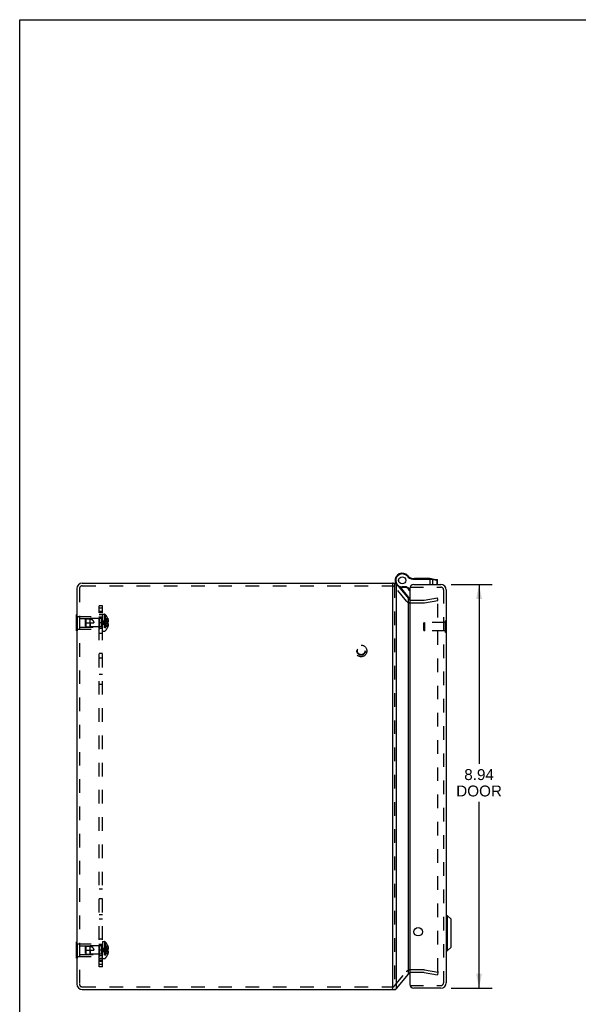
# Model space of a CAD drawing. Header units: inches. Extents: x 0 to 54.8, y 0 to 35.5.
# Tile 2 of 8: x 0 to 12.4, y 13.7 to 35.5. Entities that reach past the tile are written whole.
import ezdxf

# ---------------------------------------------------------------- set-up
doc = ezdxf.new("R2010")
doc.units = ezdxf.units.IN
doc.header["$LTSCALE"] = 3.016129
doc.header["$MEASUREMENT"] = 0
doc.linetypes.add('HIDDEN', pattern=[0.2, 0.1, -0.1])
doc.layers.get('0').update_dxf_attribs({"linetype": 'CONTINUOUS'})
for name, color, linetype in [('DEFAULT_2', 8, 'HIDDEN'), ('DIMENSIONS', 7, 'CONTINUOUS'), ('DOOR_ASSEMBLY', 7, 'CONTINUOUS'), ('SUBPANEL', 7, 'CONTINUOUS')]:
    doc.layers.add(name, color=color, linetype=linetype)
doc.styles.get("Standard").update_dxf_attribs({"font": 'arial.ttf'})
doc.dimstyles.new('DIMSTYLE_1', dxfattribs={"dimtxt": 0.241935, "dimasz": 0.322581, "dimexe": 0.09, "dimexo": 0.07, "dimgap": 0.0375, "dimtad": 0, "dimtih": 1, "dimtoh": 1, "dimzin": 4, "dimdsep": 46, "dimtxsty": 'Standard', "dimblk": '_FILLED', "dimblk1": '_FILLED', "dimblk2": '_FILLED', "dimcen": 0.09, "dimazin": 1, "dimtfac": 1, "dimtdec": 3, "dimtofl": 0, "dimtmove": 0, "dimatfit": 3, "dimldrblk": '_FILLED', "dimfxl": 0, "dimtolj": 1, "dimtzin": 4, "dimarcsym": 0})

# ---------------------------------------------------------------- blocks, each defined once
blk = doc.blocks.new('_FILLED')
at = {"color": 0, "linetype": 'ByBlock'}
blk.add_solid([(0, 0), (-1, 0.2), (-1, -0.2)], dxfattribs=at)
blk = doc.blocks.new('*D9')
at = {"layer": 'DIMENSIONS', "color": 2, "linetype": 'Continuous'}
for p, q in [((9.555, 22.974), (10.465, 22.974)), ((10.175, 22.974), (10.175, 19.006)), ((10.175, 14.034), (10.175, 18.159)), ((9.555, 14.034), (10.465, 14.034))]:
    blk.add_line(p, q, dxfattribs=at)
at = {"layer": 'DIMENSIONS', "color": 2, "linetype": 'Continuous', "xscale": 0.3225806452, "yscale": 0.3225806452, "zscale": 0.3225806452}
for p, rotation in [((10.175, 22.974), 90), ((10.175, 14.034), 270)]:
    blk.add_blockref('_FILLED', p, dxfattribs=dict(at, rotation=rotation))
at = {"layer": 'DIMENSIONS', "color": 2, "linetype": 'Continuous', "insert": (10.175, 18.885), "char_height": 0.2419, "width": 1.01271, "attachment_point": 2, "line_spacing_factor": 0.9}
blk.add_mtext('8.94\\PDOOR', dxfattribs=at)

msp = doc.modelspace()

# ---------------------------------------------------------------- linework, layer by layer
at = {"color": 7, "linetype": 'Continuous'}
for p, q in [((0, 0), (0, 35.484)), ((0, 35.484), (54.839, 35.484)), ((8.257, 23.003), (8.257, 22.982)), ((8.319, 22.998), (8.288, 22.998)), ((1.26, 21.948), (1.26, 22.308)), ((1.26, 22.308), (1.264, 22.308)), ((1.26, 22.218), (1.264, 22.218)), ((1.26, 22.038), (1.264, 22.038)), ((1.26, 21.948), (1.264, 21.948)), ((1.26, 14.698), (1.26, 15.058)), ((1.26, 15.058), (1.264, 15.058)), ((1.26, 14.968), (1.264, 14.968)), ((1.26, 14.788), (1.264, 14.788)), ((1.26, 14.698), (1.264, 14.698)), ((8.257, 14.003), (8.257, 14.024)), ((8.288, 14.008), (8.319, 14.008))]:
    msp.add_line(p, q, dxfattribs=at)
at = {"color": 3, "linetype": 'Continuous'}
for p, q in [((1.384, 23.003), (8.257, 23.003)), ((8.257, 22.982), (8.257, 14.024)), ((8.349, 14.024), (8.349, 22.982)), ((8.349, 22.982), (8.612, 22.664)), ((1.264, 22.883), (1.264, 14.123)), ((8.612, 14.342), (8.612, 22.664)), ((8.349, 14.024), (8.612, 14.342)), ((1.384, 14.003), (8.257, 14.003))]:
    msp.add_line(p, q, dxfattribs=at)
for points in [[(8.3, 22.993), (8.303, 22.994), (8.305, 22.996), (8.307, 22.996), (8.31, 22.997), (8.313, 22.998), (8.315, 22.998), (8.318, 22.998), (8.319, 22.998)], [(8.319, 22.998), (8.321, 22.998), (8.323, 22.998), (8.326, 22.997), (8.328, 22.997), (8.331, 22.996), (8.333, 22.995), (8.334, 22.994)], [(8.349, 22.982), (8.347, 22.984), (8.345, 22.986), (8.342, 22.988), (8.34, 22.99), (8.337, 22.992), (8.334, 22.994)], [(8.612, 22.664), (8.613, 22.663), (8.614, 22.661), (8.615, 22.659), (8.616, 22.658), (8.618, 22.656), (8.619, 22.654)], [(8.619, 22.654), (8.623, 22.648), (8.627, 22.642), (8.632, 22.636), (8.637, 22.63), (8.639, 22.628)], [(8.612, 14.342), (8.613, 14.344), (8.614, 14.345), (8.615, 14.347), (8.616, 14.349), (8.618, 14.351), (8.619, 14.352)], [(8.619, 14.352), (8.623, 14.358), (8.627, 14.364), (8.632, 14.37), (8.637, 14.376), (8.639, 14.378)], [(8.3, 14.013), (8.303, 14.012), (8.305, 14.011), (8.307, 14.01), (8.31, 14.009), (8.313, 14.009), (8.315, 14.008), (8.318, 14.008), (8.319, 14.008)], [(8.319, 14.008), (8.321, 14.008), (8.323, 14.008), (8.326, 14.009), (8.328, 14.01), (8.331, 14.011), (8.333, 14.012), (8.334, 14.013)], [(8.349, 14.024), (8.347, 14.022), (8.345, 14.02), (8.342, 14.018), (8.34, 14.017), (8.337, 14.015), (8.334, 14.013)]]:
    msp.add_lwpolyline(points, dxfattribs=at)
for centre, radius, start, end in [((1.384, 22.883), 0.12, 90, 180), ((8.257, 22.883), 0.12, 73.6982, 90), ((8.658, 22.686), 0.06, 250.4463, 251.1917), ((8.658, 14.321), 0.06, 108.8083, 109.556), ((1.384, 14.123), 0.12, 180, 270), ((8.257, 14.123), 0.12, 270, 286.3018)]:
    msp.add_arc(centre, radius, start, end, dxfattribs=at)
at = {"layer": 'DEFAULT_2', "color": 8, "linetype": 'HIDDEN'}
for p, q in [((1.384, 22.943), (8.257, 22.943)), ((8.303, 22.982), (8.303, 14.024)), ((8.566, 22.608), (8.303, 22.922)), ((1.324, 22.883), (1.324, 14.123)), ((8.658, 22.626), (8.947, 22.626)), ((8.658, 22.566), (8.947, 22.566)), ((8.957, 22.626), (9.254, 22.679)), ((8.968, 22.567), (9.265, 22.62)), ((9.265, 22.62), (9.254, 22.679)), ((9.265, 14.4), (9.265, 22.644)), ((1.264, 22.308), (1.281, 22.308)), ((1.281, 21.948), (1.281, 22.308)), ((1.281, 22.268), (1.76, 22.268)), ((1.76, 22.268), (1.76, 21.988)), ((1.835, 22.315), (1.835, 21.942)), ((1.835, 22.315), (1.882, 22.315)), ((1.882, 22.315), (1.882, 21.942)), ((1.896, 22.308), (1.896, 21.948)), ((1.264, 22.218), (1.281, 22.218)), ((1.264, 22.038), (1.281, 22.038)), ((1.323, 22.223), (1.323, 22.033)), ((1.323, 22.223), (1.75, 22.223)), ((1.323, 22.033), (1.75, 22.033)), ((1.46, 22.202), (1.47, 22.213)), ((1.46, 22.054), (1.46, 22.202)), ((1.46, 22.128), (1.64, 22.128)), ((1.46, 22.054), (1.47, 22.043)), ((1.47, 22.213), (1.56, 22.222)), ((1.47, 22.043), (1.47, 22.213)), ((1.47, 22.043), (1.56, 22.034)), ((1.56, 22.034), (1.56, 22.222)), ((1.807, 22.222), (1.56, 22.222)), ((1.56, 22.128), (1.56, 22.034)), ((1.807, 22.034), (1.56, 22.034)), ((1.75, 22.223), (1.76, 22.233)), ((1.75, 22.223), (1.75, 22.033)), ((1.75, 22.033), (1.76, 22.023)), ((1.807, 22.222), (1.807, 22.034)), ((1.884, 22.137), (1.863, 22.134)), ((1.905, 22.139), (1.884, 22.137)), ((1.926, 22.142), (1.905, 22.139)), ((1.949, 22.144), (1.926, 22.142)), ((1.949, 22.113), (1.926, 22.115)), ((1.949, 22.228), (1.948, 22.227)), ((1.948, 22.227), (1.949, 22.226)), ((1.949, 22.144), (1.948, 22.144)), ((1.948, 22.113), (1.949, 22.113)), ((1.949, 22.03), (1.948, 22.029)), ((1.948, 22.029), (1.949, 22.029)), ((1.949, 22.226), (1.949, 22.144)), ((1.949, 22.197), (1.959, 22.197)), ((1.949, 22.163), (1.964, 22.163)), ((1.949, 22.144), (1.959, 22.144)), ((1.949, 22.113), (1.949, 22.03)), ((1.959, 22.113), (1.949, 22.113)), ((1.949, 22.093), (1.964, 22.093)), ((1.949, 22.06), (1.959, 22.06)), ((1.264, 21.948), (1.281, 21.948)), ((1.281, 21.988), (1.76, 21.988)), ((1.835, 21.942), (1.882, 21.942)), ((1.264, 15.058), (1.281, 15.058)), ((1.281, 14.698), (1.281, 15.058)), ((1.835, 15.065), (1.835, 14.692)), ((1.835, 15.065), (1.882, 15.065)), ((1.882, 15.065), (1.882, 14.692)), ((1.896, 15.058), (1.896, 14.698)), ((1.264, 14.968), (1.281, 14.968)), ((1.281, 15.018), (1.76, 15.018)), ((1.323, 14.973), (1.323, 14.783)), ((1.323, 14.973), (1.75, 14.973)), ((1.46, 14.952), (1.47, 14.963)), ((1.46, 14.804), (1.46, 14.952)), ((1.46, 14.878), (1.64, 14.878)), ((1.47, 14.963), (1.56, 14.972)), ((1.47, 14.793), (1.47, 14.963)), ((1.56, 14.784), (1.56, 14.972)), ((1.807, 14.972), (1.56, 14.972)), ((1.56, 14.878), (1.56, 14.784)), ((1.75, 14.973), (1.76, 14.983)), ((1.75, 14.973), (1.75, 14.783)), ((1.76, 15.018), (1.76, 14.738)), ((1.807, 14.972), (1.807, 14.784)), ((1.884, 14.887), (1.863, 14.884)), ((1.905, 14.889), (1.884, 14.887)), ((1.926, 14.892), (1.905, 14.889)), ((1.949, 14.894), (1.926, 14.892)), ((1.949, 14.863), (1.926, 14.865)), ((1.949, 14.978), (1.948, 14.977)), ((1.948, 14.977), (1.949, 14.976)), ((1.949, 14.894), (1.948, 14.894)), ((1.949, 14.863), (1.948, 14.863)), ((1.949, 14.976), (1.949, 14.894)), ((1.949, 14.947), (1.959, 14.947)), ((1.949, 14.913), (1.964, 14.913)), ((1.949, 14.894), (1.959, 14.894)), ((1.959, 14.863), (1.949, 14.863)), ((1.949, 14.863), (1.949, 14.78)), ((1.949, 14.843), (1.964, 14.843)), ((1.264, 14.788), (1.281, 14.788)), ((1.264, 14.698), (1.281, 14.698)), ((1.281, 14.738), (1.76, 14.738)), ((1.323, 14.783), (1.75, 14.783)), ((1.46, 14.804), (1.47, 14.793)), ((1.47, 14.793), (1.56, 14.784)), ((1.807, 14.784), (1.56, 14.784)), ((1.75, 14.783), (1.76, 14.773)), ((1.835, 14.692), (1.882, 14.692)), ((1.948, 14.779), (1.949, 14.78)), ((1.948, 14.779), (1.949, 14.779)), ((1.949, 14.81), (1.959, 14.81)), ((8.303, 14.085), (8.566, 14.398)), ((8.947, 14.441), (8.658, 14.441)), ((8.968, 14.439), (9.265, 14.387)), ((8.947, 14.381), (8.658, 14.381)), ((8.957, 14.38), (9.254, 14.328)), ((9.265, 14.387), (9.254, 14.328)), ((1.384, 14.063), (8.257, 14.063))]:
    msp.add_line(p, q, dxfattribs=at)
for points in [[(9.255, 22.654), (9.254, 22.654), (9.253, 22.654)], [(9.259, 22.653), (9.258, 22.653), (9.257, 22.654), (9.256, 22.654), (9.255, 22.654), (9.255, 22.654)], [(9.265, 22.644), (9.264, 22.645), (9.264, 22.646), (9.264, 22.647), (9.264, 22.648), (9.263, 22.649), (9.263, 22.65), (9.262, 22.651), (9.261, 22.652), (9.26, 22.652), (9.259, 22.653)], [(1.47, 22.213), (1.468, 22.21), (1.463, 22.205)], [(1.47, 22.213), (1.482, 22.214), (1.493, 22.215), (1.505, 22.215), (1.517, 22.215), (1.528, 22.215), (1.539, 22.215), (1.55, 22.214), (1.56, 22.212)], [(1.56, 22.212), (1.568, 22.21), (1.574, 22.208), (1.581, 22.205), (1.587, 22.203), (1.593, 22.2), (1.598, 22.197), (1.602, 22.194), (1.607, 22.191), (1.611, 22.188), (1.614, 22.185), (1.618, 22.182), (1.621, 22.179), (1.623, 22.175), (1.626, 22.172), (1.628, 22.169), (1.63, 22.166), (1.632, 22.162), (1.633, 22.159), (1.635, 22.155), (1.636, 22.152), (1.637, 22.148), (1.638, 22.144), (1.639, 22.14), (1.64, 22.136), (1.64, 22.132), (1.64, 22.128)], [(1.948, 22.227), (1.926, 22.214), (1.905, 22.199), (1.884, 22.183), (1.863, 22.166), (1.844, 22.148), (1.825, 22.128)], [(1.949, 22.197), (1.926, 22.187), (1.905, 22.177), (1.884, 22.166), (1.864, 22.154), (1.844, 22.142), (1.825, 22.128)], [(1.949, 22.163), (1.926, 22.158), (1.905, 22.153), (1.884, 22.147), (1.864, 22.141), (1.844, 22.135), (1.825, 22.128)], [(1.864, 22.134), (1.844, 22.131), (1.825, 22.128)], [(1.863, 22.134), (1.844, 22.131), (1.825, 22.128)], [(1.948, 22.029), (1.926, 22.043), (1.905, 22.057), (1.884, 22.073), (1.863, 22.091), (1.844, 22.109), (1.825, 22.128)], [(1.949, 22.06), (1.926, 22.069), (1.905, 22.079), (1.884, 22.09), (1.864, 22.102), (1.844, 22.115), (1.825, 22.128)], [(1.949, 22.093), (1.926, 22.098), (1.905, 22.103), (1.884, 22.109), (1.864, 22.115), (1.844, 22.121), (1.825, 22.128)], [(1.926, 22.115), (1.905, 22.117), (1.884, 22.12), (1.863, 22.122), (1.844, 22.125), (1.825, 22.128)], [(1.905, 22.117), (1.884, 22.12), (1.864, 22.122), (1.844, 22.125), (1.825, 22.128)], [(1.948, 22.144), (1.948, 22.139), (1.949, 22.133), (1.949, 22.128), (1.949, 22.123), (1.948, 22.118), (1.948, 22.113)], [(1.959, 22.197), (1.96, 22.192), (1.961, 22.188), (1.961, 22.184), (1.962, 22.179), (1.962, 22.175), (1.963, 22.171), (1.963, 22.167), (1.964, 22.163)], [(1.964, 22.163), (1.963, 22.161), (1.963, 22.158), (1.962, 22.156), (1.962, 22.153), (1.961, 22.151), (1.96, 22.149), (1.96, 22.146), (1.959, 22.144)], [(1.959, 22.113), (1.96, 22.11), (1.96, 22.108), (1.961, 22.105), (1.962, 22.103), (1.962, 22.101), (1.963, 22.098), (1.963, 22.096), (1.964, 22.093)], [(1.964, 22.093), (1.963, 22.089), (1.963, 22.085), (1.962, 22.081), (1.962, 22.077), (1.961, 22.073), (1.961, 22.069), (1.96, 22.064), (1.959, 22.06)], [(1.47, 14.963), (1.468, 14.96), (1.463, 14.955)], [(1.47, 14.963), (1.482, 14.964), (1.493, 14.965), (1.505, 14.965), (1.517, 14.965), (1.528, 14.965), (1.539, 14.965), (1.55, 14.964), (1.56, 14.962)], [(1.56, 14.962), (1.568, 14.96), (1.574, 14.958), (1.581, 14.955), (1.587, 14.953), (1.593, 14.95), (1.598, 14.947), (1.602, 14.944), (1.607, 14.941), (1.611, 14.938), (1.614, 14.935), (1.618, 14.932), (1.621, 14.929), (1.623, 14.925), (1.626, 14.922), (1.628, 14.919), (1.63, 14.916), (1.632, 14.912), (1.633, 14.909), (1.635, 14.905), (1.636, 14.902), (1.637, 14.898), (1.638, 14.894), (1.639, 14.89), (1.64, 14.886), (1.64, 14.882), (1.64, 14.878)], [(1.948, 14.977), (1.926, 14.964), (1.905, 14.949), (1.884, 14.933), (1.863, 14.916), (1.844, 14.898), (1.825, 14.878)], [(1.949, 14.947), (1.926, 14.937), (1.905, 14.927), (1.884, 14.916), (1.864, 14.904), (1.844, 14.892), (1.825, 14.878)], [(1.949, 14.913), (1.926, 14.908), (1.905, 14.903), (1.884, 14.897), (1.864, 14.891), (1.844, 14.885), (1.825, 14.878)], [(1.864, 14.884), (1.844, 14.881), (1.825, 14.878)], [(1.863, 14.884), (1.844, 14.881), (1.825, 14.878)], [(1.948, 14.779), (1.926, 14.793), (1.905, 14.807), (1.884, 14.823), (1.863, 14.841), (1.844, 14.859), (1.825, 14.878)], [(1.949, 14.81), (1.926, 14.819), (1.905, 14.829), (1.884, 14.84), (1.864, 14.852), (1.844, 14.865), (1.825, 14.878)], [(1.926, 14.865), (1.905, 14.867), (1.884, 14.87), (1.863, 14.872), (1.844, 14.875), (1.825, 14.878)], [(1.905, 14.867), (1.884, 14.87), (1.864, 14.872), (1.844, 14.875), (1.825, 14.878)], [(1.949, 14.843), (1.926, 14.848), (1.905, 14.853), (1.884, 14.859), (1.864, 14.865), (1.844, 14.871), (1.825, 14.878)], [(1.948, 14.894), (1.948, 14.889), (1.949, 14.883)], [(1.948, 14.863), (1.948, 14.868), (1.949, 14.873), (1.949, 14.878), (1.949, 14.883)], [(1.959, 14.947), (1.96, 14.942), (1.961, 14.938), (1.961, 14.934), (1.962, 14.929), (1.962, 14.925), (1.963, 14.921), (1.963, 14.917), (1.964, 14.913)], [(1.964, 14.913), (1.963, 14.911), (1.963, 14.908), (1.962, 14.906), (1.962, 14.903), (1.961, 14.901), (1.96, 14.899), (1.96, 14.896), (1.959, 14.894)], [(1.959, 14.863), (1.96, 14.86), (1.96, 14.858), (1.961, 14.855), (1.962, 14.853), (1.962, 14.851), (1.963, 14.848), (1.963, 14.846), (1.964, 14.843)], [(1.964, 14.843), (1.963, 14.839), (1.963, 14.835), (1.962, 14.831), (1.962, 14.827), (1.961, 14.823), (1.961, 14.819), (1.96, 14.814), (1.959, 14.81)], [(9.265, 14.4), (9.264, 14.399), (9.264, 14.398), (9.264, 14.397), (9.264, 14.396), (9.263, 14.395), (9.263, 14.394), (9.262, 14.393), (9.261, 14.392), (9.26, 14.391), (9.259, 14.391), (9.258, 14.39), (9.257, 14.39), (9.256, 14.39)], [(9.255, 14.39), (9.254, 14.39), (9.253, 14.39)], [(9.256, 14.39), (9.255, 14.39), (9.255, 14.39)]]:
    msp.add_lwpolyline(points, dxfattribs=at)
for radius in [0.128, 0.094, 0.084]:
    msp.add_circle((7.563, 21.503), radius, dxfattribs=at)
for centre, radius, start, end in [((1.384, 22.883), 0.06, 90, 180), ((8.257, 22.883), 0.06, 40, 90), ((8.658, 22.686), 0.12, 220, 270), ((8.658, 22.686), 0.06, 254.7667, 270), ((8.947, 22.686), 0.06, 270, 280), ((8.947, 22.686), 0.12, 270, 280), ((1.807, 22.25), 0.0282, 270, 360), ((1.882, 22.295), 0.02, 43.5138, 90), ((1.706, 22.128), 0.262, 22.3357, 43.5138), ((1.807, 22.006), 0.0282, 0, 90), ((1.706, 22.128), 0.262, 316.4862, 337.6643), ((1.706, 22.128), 0.261, 15.1941, 22.0894), ((1.706, 22.128), 0.261, 337.9106, 344.8059), ((1.882, 21.962), 0.02, 270, 316.4862), ((1.882, 15.045), 0.02, 43.5138, 90), ((1.706, 14.878), 0.262, 22.3357, 43.5138), ((1.807, 15), 0.0282, 270, 360), ((1.706, 14.878), 0.261, 15.1941, 22.0894), ((1.807, 14.756), 0.0282, 0, 90), ((1.882, 14.712), 0.02, 270, 316.4862), ((1.706, 14.878), 0.262, 316.4862, 337.6643), ((1.706, 14.878), 0.261, 337.9106, 344.8059), ((8.658, 14.321), 0.12, 90, 140), ((8.947, 14.321), 0.12, 80, 90), ((8.658, 14.321), 0.06, 90, 105.2333), ((8.947, 14.321), 0.06, 80, 90), ((1.384, 14.123), 0.06, 180, 270), ((8.257, 14.123), 0.06, 270, 320)]:
    msp.add_arc(centre, radius, start, end, dxfattribs=at)
at = {"layer": 'DOOR_ASSEMBLY', "color": 7, "linetype": 'Continuous'}
for p, q in [((8.553, 23.202), (8.546, 23.191)), ((8.553, 23.202), (8.546, 23.191)), ((8.546, 23.191), (8.546, 23.191)), ((8.553, 23.202), (8.553, 23.202)), ((8.589, 23.172), (8.579, 23.164)), ((8.327, 23.009), (8.327, 23.008)), ((8.426, 22.916), (8.615, 22.69)), ((8.473, 22.909), (8.473, 22.922)), ((8.571, 22.922), (8.473, 22.922)), ((8.568, 22.909), (8.473, 22.909)), ((8.568, 22.909), (8.571, 22.922)), ((8.568, 22.909), (8.639, 22.872)), ((8.571, 22.922), (8.639, 22.886)), ((8.709, 23.105), (8.707, 23.092)), ((8.729, 23.104), (8.729, 23.091)), ((8.729, 23.104), (9.105, 23.104)), ((8.729, 23.091), (9.109, 23.091)), ((8.748, 23.104), (8.748, 23.114)), ((8.748, 23.114), (9.088, 23.114)), ((8.756, 23.104), (8.756, 23.114)), ((8.808, 23.104), (8.808, 23.114)), ((8.816, 23.104), (8.816, 23.114)), ((8.825, 23.104), (8.825, 23.114)), ((8.879, 23.104), (8.879, 23.114)), ((8.888, 23.104), (8.888, 23.114)), ((8.896, 23.104), (8.896, 23.114)), ((8.943, 23.104), (8.943, 23.114)), ((8.951, 23.104), (8.951, 23.114)), ((8.96, 23.104), (8.96, 23.114)), ((9.012, 23.104), (9.012, 23.114)), ((9.02, 23.104), (9.02, 23.114)), ((9.029, 23.104), (9.029, 23.114)), ((9.079, 23.104), (9.079, 23.114)), ((9.088, 23.104), (9.088, 23.114)), ((9.088, 23.104), (9.088, 23.114)), ((9.093, 22.974), (9.093, 23.104)), ((9.108, 23.095), (9.108, 23.094)), ((9.108, 23.094), (9.108, 23.094)), ((9.108, 23.094), (9.108, 23.093)), ((9.108, 23.093), (9.108, 23.093)), ((9.108, 23.093), (9.108, 23.092)), ((9.108, 23.092), (9.108, 23.091)), ((9.108, 23.092), (9.108, 23.092)), ((9.108, 23.092), (9.108, 23.092)), ((9.108, 23.091), (9.108, 23.091)), ((9.109, 23.091), (9.11, 23.091)), ((9.11, 23.091), (9.111, 23.091)), ((9.111, 23.091), (9.113, 23.091)), ((9.115, 23.091), (9.116, 23.091)), ((9.116, 23.091), (9.117, 23.091)), ((9.117, 23.091), (9.118, 23.09)), ((9.118, 23.09), (9.12, 23.09)), ((9.12, 23.09), (9.121, 23.09)), ((9.121, 23.09), (9.122, 23.09)), ((9.122, 23.103), (9.246, 23.085)), ((9.122, 23.09), (9.123, 23.09)), ((9.123, 23.09), (9.124, 23.09)), ((9.124, 23.09), (9.125, 23.09)), ((9.125, 23.09), (9.127, 23.09)), ((9.127, 23.09), (9.128, 23.09)), ((9.128, 23.09), (9.149, 23.087)), ((9.149, 22.974), (9.149, 23.087)), ((9.149, 23.087), (9.25, 23.073)), ((9.25, 22.974), (9.25, 23.073)), ((9.25, 23.073), (9.257, 23.072)), ((9.257, 22.974), (9.257, 23.072)), ((8.615, 22.69), (8.601, 22.678)), ((9.453, 22.167), (9.449, 22.167)), ((9.453, 21.911), (9.453, 22.167)), ((9.453, 21.911), (9.449, 21.911)), ((9.452, 15.646), (9.471, 15.646)), ((9.452, 14.858), (9.452, 15.646)), ((9.471, 15.646), (9.554, 15.563)), ((9.471, 15.646), (9.471, 14.858)), ((9.554, 14.941), (9.554, 15.563)), ((9.556, 14.946), (9.556, 15.558)), ((9.452, 14.858), (9.471, 14.858)), ((9.471, 14.858), (9.554, 14.941))]:
    msp.add_line(p, q, dxfattribs=at)
at = {"layer": 'DOOR_ASSEMBLY', "color": 8, "linetype": 'HIDDEN'}
for p, q in [((8.639, 22.914), (9.329, 22.914)), ((9.389, 22.854), (9.389, 14.154)), ((8.953, 22.123), (8.963, 22.133)), ((8.953, 21.955), (8.953, 22.123)), ((8.963, 22.133), (8.963, 21.945)), ((9.435, 22.133), (8.963, 22.133)), ((9.449, 22.167), (9.435, 22.167)), ((9.435, 21.911), (9.435, 22.167)), ((8.953, 21.955), (8.963, 21.945)), ((9.435, 21.945), (8.963, 21.945)), ((9.449, 21.911), (9.435, 21.911)), ((8.639, 14.094), (9.329, 14.094))]:
    msp.add_line(p, q, dxfattribs=at)
at = {"layer": 'DOOR_ASSEMBLY', "color": 3, "linetype": 'Continuous'}
for p, q in [((8.729, 22.974), (9.329, 22.974)), ((8.639, 22.884), (8.639, 14.124)), ((9.449, 22.854), (9.449, 14.154)), ((9.329, 14.034), (8.729, 14.034))]:
    msp.add_line(p, q, dxfattribs=at)
at = {"layer": 'DOOR_ASSEMBLY', "color": 7, "linetype": 'Continuous'}
for points in [[(9.105, 23.104), (9.105, 23.104), (9.105, 23.104), (9.105, 23.104), (9.105, 23.104), (9.105, 23.104), (9.105, 23.104), (9.105, 23.104), (9.105, 23.104), (9.106, 23.104), (9.106, 23.104), (9.106, 23.104), (9.106, 23.103), (9.106, 23.103), (9.106, 23.103), (9.106, 23.103), (9.106, 23.103), (9.106, 23.103), (9.106, 23.103), (9.106, 23.103), (9.106, 23.103), (9.106, 23.103), (9.106, 23.103), (9.106, 23.103), (9.106, 23.103), (9.106, 23.103), (9.106, 23.103), (9.106, 23.102), (9.106, 23.102), (9.107, 23.102), (9.107, 23.102), (9.107, 23.102), (9.107, 23.102), (9.107, 23.102), (9.107, 23.102), (9.107, 23.102), (9.107, 23.101), (9.107, 23.101), (9.107, 23.101), (9.107, 23.101), (9.107, 23.101), (9.107, 23.101), (9.107, 23.101), (9.107, 23.101), (9.107, 23.1), (9.107, 23.1), (9.107, 23.1), (9.107, 23.1), (9.107, 23.1), (9.107, 23.1), (9.107, 23.099), (9.107, 23.099), (9.107, 23.099), (9.107, 23.099), (9.108, 23.099), (9.108, 23.099), (9.108, 23.098), (9.108, 23.098), (9.108, 23.098), (9.108, 23.098), (9.108, 23.098), (9.108, 23.098), (9.108, 23.097), (9.108, 23.097), (9.108, 23.097), (9.108, 23.097), (9.108, 23.097), (9.108, 23.096), (9.108, 23.096), (9.108, 23.096), (9.108, 23.096), (9.108, 23.096), (9.108, 23.095), (9.108, 23.095), (9.108, 23.095), (9.108, 23.095), (9.108, 23.095)], [(9.113, 23.091), (9.114, 23.091), (9.115, 23.091)], [(9.122, 23.103), (9.122, 23.103), (9.123, 23.103), (9.123, 23.102), (9.123, 23.102), (9.123, 23.102), (9.123, 23.102), (9.123, 23.102), (9.123, 23.102), (9.123, 23.102), (9.124, 23.102), (9.124, 23.102), (9.124, 23.102), (9.124, 23.102), (9.124, 23.102), (9.124, 23.102), (9.124, 23.102), (9.124, 23.102), (9.124, 23.102), (9.124, 23.102), (9.125, 23.102), (9.125, 23.101), (9.125, 23.101), (9.125, 23.101), (9.125, 23.101), (9.125, 23.101), (9.125, 23.101), (9.125, 23.101), (9.125, 23.101), (9.125, 23.101), (9.126, 23.101), (9.126, 23.1), (9.126, 23.1), (9.126, 23.1), (9.126, 23.1), (9.126, 23.1), (9.126, 23.1), (9.126, 23.1), (9.126, 23.099), (9.126, 23.099), (9.126, 23.099), (9.126, 23.099), (9.127, 23.099), (9.127, 23.099), (9.127, 23.099), (9.127, 23.098), (9.127, 23.098), (9.127, 23.098), (9.127, 23.098), (9.127, 23.098), (9.127, 23.098), (9.127, 23.097), (9.127, 23.097), (9.127, 23.097), (9.127, 23.097), (9.127, 23.097), (9.127, 23.097), (9.127, 23.096), (9.127, 23.096), (9.127, 23.096), (9.128, 23.096), (9.128, 23.096), (9.128, 23.095), (9.128, 23.095), (9.128, 23.095), (9.128, 23.095), (9.128, 23.095), (9.128, 23.094), (9.128, 23.094), (9.128, 23.094), (9.128, 23.094), (9.128, 23.094), (9.128, 23.093), (9.128, 23.093), (9.128, 23.093), (9.128, 23.093), (9.128, 23.093), (9.128, 23.092), (9.128, 23.092), (9.128, 23.092), (9.128, 23.092), (9.128, 23.092), (9.128, 23.091), (9.128, 23.091), (9.128, 23.091), (9.128, 23.091), (9.128, 23.091), (9.128, 23.09), (9.128, 23.09), (9.128, 23.09), (9.128, 23.09)], [(9.139, 23.1), (9.139, 23.1), (9.14, 23.1), (9.14, 23.1), (9.14, 23.1), (9.14, 23.1), (9.14, 23.1), (9.141, 23.1), (9.141, 23.1), (9.141, 23.1), (9.141, 23.1), (9.141, 23.1), (9.141, 23.1), (9.142, 23.1), (9.142, 23.099), (9.142, 23.099), (9.142, 23.099), (9.142, 23.099), (9.143, 23.099), (9.143, 23.099), (9.143, 23.099), (9.143, 23.099), (9.143, 23.099), (9.143, 23.099), (9.144, 23.099), (9.144, 23.098), (9.144, 23.098), (9.144, 23.098), (9.144, 23.098), (9.144, 23.098), (9.145, 23.098), (9.145, 23.098), (9.145, 23.098), (9.145, 23.097), (9.145, 23.097), (9.145, 23.097), (9.145, 23.097), (9.146, 23.097), (9.146, 23.097), (9.146, 23.097), (9.146, 23.096), (9.146, 23.096), (9.146, 23.096), (9.146, 23.096), (9.146, 23.096), (9.147, 23.096), (9.147, 23.095), (9.147, 23.095), (9.147, 23.095), (9.147, 23.095), (9.147, 23.095), (9.147, 23.095), (9.147, 23.094), (9.147, 23.094), (9.148, 23.094), (9.148, 23.094), (9.148, 23.094), (9.148, 23.093), (9.148, 23.093), (9.148, 23.093), (9.148, 23.093), (9.148, 23.093), (9.148, 23.092), (9.148, 23.092), (9.148, 23.092), (9.148, 23.092), (9.149, 23.092), (9.149, 23.091), (9.149, 23.091), (9.149, 23.091), (9.149, 23.091), (9.149, 23.091), (9.149, 23.09), (9.149, 23.09), (9.149, 23.09), (9.149, 23.09), (9.149, 23.089), (9.149, 23.089), (9.149, 23.089), (9.149, 23.089), (9.149, 23.089), (9.149, 23.088), (9.149, 23.088), (9.149, 23.088), (9.149, 23.088), (9.149, 23.088), (9.149, 23.087)], [(9.24, 23.086), (9.241, 23.086), (9.241, 23.086), (9.241, 23.086), (9.241, 23.086), (9.241, 23.086), (9.241, 23.086), (9.242, 23.086), (9.242, 23.086), (9.242, 23.086), (9.242, 23.086), (9.242, 23.086), (9.243, 23.085), (9.243, 23.085), (9.243, 23.085), (9.243, 23.085), (9.243, 23.085), (9.244, 23.085), (9.244, 23.085), (9.244, 23.085), (9.244, 23.085), (9.244, 23.085), (9.244, 23.085), (9.245, 23.084), (9.245, 23.084), (9.245, 23.084), (9.245, 23.084), (9.245, 23.084), (9.245, 23.084), (9.246, 23.084), (9.246, 23.084), (9.246, 23.084), (9.246, 23.083), (9.246, 23.083), (9.246, 23.083), (9.246, 23.083), (9.247, 23.083), (9.247, 23.083), (9.247, 23.083), (9.247, 23.082), (9.247, 23.082), (9.247, 23.082), (9.247, 23.082), (9.247, 23.082), (9.248, 23.082), (9.248, 23.081), (9.248, 23.081), (9.248, 23.081), (9.248, 23.081), (9.248, 23.081), (9.248, 23.081), (9.248, 23.08), (9.249, 23.08), (9.249, 23.08), (9.249, 23.08), (9.249, 23.08), (9.249, 23.079), (9.249, 23.079), (9.249, 23.079), (9.249, 23.079), (9.249, 23.079), (9.249, 23.078), (9.249, 23.078), (9.249, 23.078), (9.25, 23.078), (9.25, 23.078), (9.25, 23.077), (9.25, 23.077), (9.25, 23.077), (9.25, 23.077), (9.25, 23.077), (9.25, 23.076), (9.25, 23.076), (9.25, 23.076), (9.25, 23.076), (9.25, 23.076), (9.25, 23.075), (9.25, 23.075), (9.25, 23.075), (9.25, 23.075), (9.25, 23.074), (9.25, 23.074), (9.25, 23.074), (9.25, 23.074), (9.25, 23.074), (9.25, 23.073), (9.25, 23.073)]]:
    msp.add_lwpolyline(points, dxfattribs=at)
for radius in [0.079, 0.078]:
    msp.add_circle((8.473, 23.066), radius, dxfattribs=at)
at = {"layer": 'DOOR_ASSEMBLY', "color": 3, "linetype": 'Continuous'}
msp.add_circle((8.826, 15.284), 0.0938, dxfattribs=at)
at = {"layer": 'DOOR_ASSEMBLY', "color": 7, "linetype": 'Continuous'}
for centre, radius, start, end in [((8.473, 23.066), 0.158, 59.735, 206.9205), ((8.473, 23.066), 0.144, 59.735, 270), ((8.481, 23.079), 0.129, 40.7933, 59.735), ((8.473, 23.066), 0.158, 37.311, 59.7213), ((8.481, 23.079), 0.142, 40.7933, 59.735), ((8.74, 23.303), 0.213, 220.7933, 261.1599), ((8.74, 23.303), 0.2, 220.7933, 261.1599), ((8.569, 23.103), 0.26, 201.378, 204.5704), ((8.473, 23.066), 0.158, 238.4704, 270), ((8.729, 23.229), 0.138, 261.1599, 270), ((8.729, 23.229), 0.125, 261.1599, 270), ((9.105, 22.979), 0.125, 82.0382, 90), ((9.244, 23.072), 0.013, 0, 82.0243), ((8.795, 22.966), 0.21, 200.2981, 221.7288), ((8.688, 22.751), 0.095, 220, 238.8592), ((8.688, 22.751), 0.125, 241.3074, 246.8566), ((9.452, 15.643), 0.00305, 90, 180.0001), ((9.549, 15.558), 0.0071, 360, 45), ((9.452, 14.861), 0.00305, 179.9999, 270), ((9.549, 14.946), 0.0071, 315, 0)]:
    msp.add_arc(centre, radius, start, end, dxfattribs=at)
at = {"layer": 'DOOR_ASSEMBLY', "color": 3, "linetype": 'Continuous'}
for centre, radius, start, end in [((8.729, 22.884), 0.09, 90, 180), ((9.329, 22.854), 0.12, 0, 90), ((8.729, 14.124), 0.09, 180, 270), ((9.329, 14.154), 0.12, 270, 360)]:
    msp.add_arc(centre, radius, start, end, dxfattribs=at)
at = {"layer": 'DOOR_ASSEMBLY', "color": 8, "linetype": 'HIDDEN'}
for centre, start, end in [((9.329, 22.854), 0, 90), ((9.329, 14.154), 270, 360)]:
    msp.add_arc(centre, 0.06, start, end, dxfattribs=at)
at = {"layer": 'SUBPANEL', "color": 8, "linetype": 'HIDDEN'}
for p, q in [((1.76, 14.503), (1.76, 22.503)), ((1.835, 22.503), (1.76, 22.503)), ((1.835, 14.503), (1.835, 22.503)), ((1.835, 22.451), (1.76, 22.451)), ((1.835, 22.378), (1.76, 22.378)), ((1.835, 22.349), (1.76, 22.349)), ((1.76, 22.309), (1.835, 22.309)), ((1.835, 22.253), (1.76, 22.253)), ((1.835, 22.128), (1.76, 22.128)), ((1.835, 22.003), (1.76, 22.003)), ((1.835, 21.886), (1.76, 21.886)), ((1.835, 21.447), (1.76, 21.447)), ((1.835, 21.345), (1.76, 21.345)), ((1.76, 20.987), (1.835, 20.987)), ((1.76, 20.769), (1.835, 20.769)), ((1.76, 16.237), (1.835, 16.237)), ((1.76, 16.019), (1.835, 16.019)), ((1.835, 15.661), (1.76, 15.661)), ((1.835, 15.56), (1.76, 15.56)), ((1.835, 15.12), (1.76, 15.12)), ((1.835, 15.003), (1.76, 15.003)), ((1.835, 14.878), (1.76, 14.878)), ((1.835, 14.753), (1.76, 14.753)), ((1.76, 14.697), (1.835, 14.697)), ((1.835, 14.657), (1.76, 14.657)), ((1.835, 14.628), (1.76, 14.628)), ((1.835, 14.555), (1.76, 14.555)), ((1.835, 14.503), (1.76, 14.503))]:
    msp.add_line(p, q, dxfattribs=at)

# ---------------------------------------------------------------- dimensions: what is measured, and where the dimension line sits
at = {"layer": 'DIMENSIONS', "color": 2, "linetype": 'Continuous'}
dim = msp.add_linear_dim(base=(10.175, 22.974), p1=(9.485, 14.034), p2=(9.485, 22.974), angle=90, text='<>\\PDOOR', dimstyle='DIMSTYLE_1', dxfattribs=at)
dim.commit()
dim.dimension.update_dxf_attribs({"geometry": '*D9', "text_midpoint": (10.175, 18.583), "dimtype": 160})

doc.saveas('drawing.dxf')
